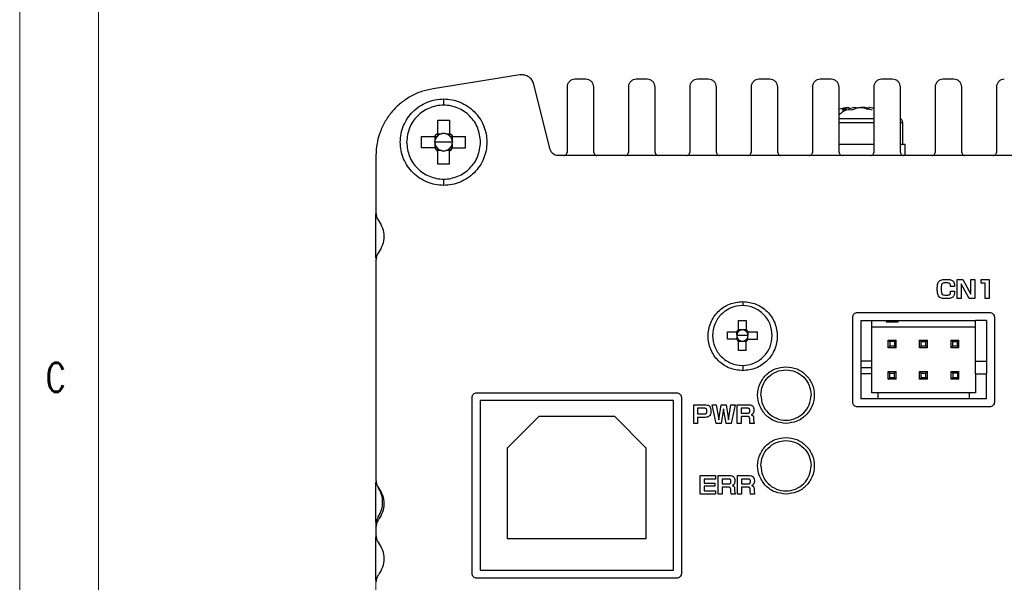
# Model space of a CAD drawing. Header units: millimetres. Extents: x 5 to 292, y 5 to 205.
# Tile 3 of 19: x 5 to 68, y 67 to 103. Entities that reach past the tile are written whole.
import ezdxf

# ---------------------------------------------------------------- set-up
doc = ezdxf.new("R2010")
doc.units = ezdxf.units.MM
doc.styles.add('SLDTEXTSTYLE0', font='TXT', dxfattribs={"width": 0.75, "bigfont": 'bigfont'})
doc.dimstyles.new('SLDDIMSTYLE1', dxfattribs={"dimtxt": 3.5, "dimasz": 2.5, "dimexe": 0, "dimexo": 0.0625, "dimgap": 0.875, "dimtad": 1, "dimdec": 1, "dimrnd": 1e-09, "dimzin": 12, "dimdsep": 46, "dimtxsty": 'SLDTEXTSTYLE0', "dimsah": 1, "dimcen": 0.09, "dimadec": 0, "dimazin": 3, "dimtfac": 1, "dimtdec": 1, "dimtofl": 0, "dimtmove": 0, "dimatfit": 3, "dimfxl": 1, "dimfrac": 2, "dimtolj": 1, "dimtzin": 12, "dimarcsym": 0})

# ---------------------------------------------------------------- blocks, each defined once
blk = doc.blocks.new('_D_1')
at = {"color": 7, "linetype": 'Continuous', "lineweight": 0}
for p, q in [((27.651, 72.708), (27.651, 38.787)), ((108.251, 72.708), (108.251, 38.787)), ((27.651, 39.787), (108.251, 39.787))]:
    blk.add_line(p, q, dxfattribs=at)
at = {"color": 7, "linetype": 'Continuous', "lineweight": 18}
for points in [[(27.651, 39.787), (30.151, 39.287), (30.151, 40.287)], [(108.251, 39.787), (105.751, 40.287), (105.751, 39.287)]]:
    blk.add_solid(points, dxfattribs=at)
at = {"color": 7, "linetype": 'Continuous', "lineweight": 18, "insert": (64.228, 44.299), "char_height": 3.5, "attachment_point": 1, "rotation": 0, "style": 'SLDTEXTSTYLE0'}
blk.add_mtext('80.6', dxfattribs=at)

msp = doc.modelspace()

# ---------------------------------------------------------------- linework, layer by layer
at = {"color": 7, "linetype": 'Continuous', "lineweight": 18}
for p, q in [((5, 205), (5, 5)), ((10, 200), (10, 10))]:
    msp.add_line(p, q, dxfattribs=at)
at = {"color": 7, "linetype": 'Continuous', "lineweight": 25}
for p, q in [((36.797, 99.481), (31.278, 98.607)), ((36.922, 99.491), (36.797, 99.481)), ((41.001, 99.208), (40.301, 99.208)), ((44.901, 99.208), (44.201, 99.208)), ((48.801, 99.208), (48.101, 99.208)), ((52.701, 99.208), (52.001, 99.208)), ((56.601, 99.208), (55.901, 99.208)), ((60.501, 99.208), (59.801, 99.208)), ((64.401, 99.208), (63.701, 99.208)), ((38.732, 94.737), (37.698, 98.884)), ((39.801, 98.708), (39.801, 94.558)), ((41.501, 94.558), (41.501, 98.708)), ((43.701, 98.708), (43.701, 94.558)), ((45.401, 94.558), (45.401, 98.708)), ((47.601, 98.708), (47.601, 94.558)), ((49.301, 94.558), (49.301, 98.708)), ((51.501, 98.708), (51.501, 94.558)), ((53.201, 94.558), (53.201, 98.708)), ((55.401, 98.708), (55.401, 94.558)), ((57.101, 94.558), (57.101, 98.708)), ((59.301, 98.708), (59.301, 94.558)), ((61.001, 94.558), (61.001, 98.708)), ((63.201, 98.708), (63.201, 94.558)), ((64.901, 94.558), (64.901, 98.708)), ((67.101, 98.708), (67.101, 94.558)), ((57.715, 97.412), (57.295, 97.27)), ((57.295, 97.27), (57.596, 97.283)), ((57.596, 97.283), (57.905, 97.27)), ((57.715, 97.412), (57.722, 97.27)), ((58.085, 97.412), (57.747, 97.334)), ((57.905, 97.27), (58.325, 97.412)), ((58.085, 97.412), (58.207, 97.412)), ((58.596, 97.412), (59.207, 97.27)), ((58.721, 97.347), (58.727, 97.412)), ((58.893, 97.378), (58.727, 97.412)), ((58.889, 97.27), (58.894, 97.412)), ((59.008, 97.316), (59.015, 97.412)), ((59.301, 97.346), (59.015, 97.412)), ((31.581, 96.608), (32.321, 96.608)), ((31.581, 95.775), (31.581, 96.608)), ((32.321, 96.608), (32.321, 95.775)), ((61.14, 95.058), (61.14, 96.455)), ((30.551, 95.578), (31.384, 95.578)), ((30.551, 94.838), (30.551, 95.578)), ((31.384, 95.578), (31.536, 95.578)), ((31.395, 95.208), (31.413, 95.351)), ((31.395, 95.208), (31.413, 95.066)), ((31.951, 95.208), (31.395, 95.208)), ((31.413, 95.351), (31.413, 95.578)), ((31.581, 95.623), (31.536, 95.578)), ((31.581, 95.623), (31.581, 95.775)), ((31.581, 95.746), (31.808, 95.746)), ((32.507, 95.208), (31.951, 95.208)), ((32.093, 95.746), (32.321, 95.746)), ((32.321, 95.775), (32.321, 95.623)), ((32.366, 95.578), (32.321, 95.623)), ((32.366, 95.578), (32.518, 95.578)), ((32.488, 95.578), (32.488, 95.351)), ((32.507, 95.208), (32.488, 95.351)), ((32.488, 95.066), (32.507, 95.208)), ((32.51, 95.208), (32.507, 95.208)), ((32.518, 95.578), (33.351, 95.578)), ((33.351, 94.838), (33.351, 95.578)), ((31.384, 94.838), (30.551, 94.838)), ((31.536, 94.838), (31.384, 94.838)), ((31.413, 94.838), (31.413, 95.066)), ((31.536, 94.838), (31.581, 94.793)), ((31.581, 94.641), (31.581, 94.793)), ((31.808, 94.671), (31.581, 94.671)), ((31.581, 93.808), (31.581, 94.641)), ((32.321, 94.671), (32.093, 94.671)), ((32.321, 94.793), (32.366, 94.838)), ((32.321, 94.793), (32.321, 94.641)), ((32.321, 93.808), (32.321, 94.641)), ((32.518, 94.838), (32.366, 94.838)), ((32.488, 95.066), (32.488, 94.838)), ((32.518, 94.838), (33.351, 94.838)), ((61.29, 94.358), (61.29, 95.058)), ((27.642, 94.359), (27.642, 90.707)), ((27.651, 94.36), (27.651, 90.708)), ((96.684, 94.358), (39.218, 94.358)), ((32.321, 93.808), (31.581, 93.808)), ((27.651, 87.836), (27.651, 90.651)), ((27.651, 87.708), (27.651, 73.708)), ((64.607, 86.467), (64.973, 86.467)), ((64.607, 85.272), (64.607, 86.467)), ((64.973, 86.467), (65.481, 85.538)), ((65.481, 86.467), (65.73, 86.467)), ((65.481, 85.538), (65.481, 86.467)), ((65.73, 86.467), (65.73, 85.272)), ((66.138, 86.467), (66.632, 86.467)), ((66.138, 86.244), (66.138, 86.467)), ((66.632, 86.467), (66.632, 85.272)), ((64.432, 86.036), (64.184, 86.036)), ((64.858, 86.201), (64.858, 85.272)), ((65.365, 85.272), (64.858, 86.201)), ((66.381, 86.244), (66.138, 86.244)), ((66.381, 85.272), (66.381, 86.244)), ((64.189, 85.73), (64.441, 85.73)), ((64.858, 85.272), (64.607, 85.272)), ((65.73, 85.272), (65.365, 85.272)), ((66.632, 85.272), (66.381, 85.272)), ((57.969, 78.671), (57.969, 84.071)), ((58.269, 84.371), (66.669, 84.371)), ((66.969, 84.071), (66.969, 78.671)), ((50.711, 83.858), (51.191, 83.858)), ((50.711, 83.276), (50.711, 83.858)), ((50.711, 83.17), (50.711, 83.276)), ((50.899, 83.26), (50.711, 83.26)), ((51.003, 83.26), (50.899, 83.26)), ((51.191, 83.26), (51.003, 83.26)), ((51.191, 83.858), (51.191, 83.276)), ((51.191, 83.276), (51.191, 83.17)), ((58.469, 83.871), (58.469, 81.271)), ((58.469, 83.871), (59.169, 83.871)), ((59.169, 81.271), (59.169, 83.871)), ((59.169, 83.871), (60.079, 83.871)), ((59.169, 83.471), (65.769, 83.471)), ((60.079, 83.871), (60.079, 83.771)), ((60.079, 83.871), (60.469, 83.871)), ((60.079, 83.771), (60.86, 83.771)), ((60.469, 83.871), (60.469, 83.771)), ((60.469, 83.871), (60.86, 83.871)), ((60.86, 83.771), (60.86, 83.871)), ((60.86, 83.871), (65.769, 83.871)), ((66.469, 83.871), (65.769, 83.871)), ((65.769, 81.271), (65.769, 83.871)), ((66.469, 83.871), (66.469, 81.271)), ((50.001, 83.148), (50.583, 83.148)), ((50.001, 82.668), (50.001, 83.148)), ((50.583, 82.668), (50.001, 82.668)), ((50.583, 83.148), (50.689, 83.148)), ((50.689, 82.668), (50.583, 82.668)), ((50.599, 82.96), (50.595, 82.908)), ((50.595, 82.908), (50.599, 82.856)), ((50.951, 82.908), (50.595, 82.908)), ((50.599, 82.96), (50.599, 83.148)), ((50.599, 82.856), (50.599, 82.668)), ((50.711, 83.17), (50.689, 83.148)), ((50.689, 82.668), (50.711, 82.646)), ((50.711, 82.54), (50.711, 82.646)), ((51.306, 82.908), (50.951, 82.908)), ((51.191, 82.646), (51.191, 82.54)), ((51.319, 82.668), (51.213, 82.668)), ((51.302, 83.148), (51.302, 82.96)), ((51.306, 82.908), (51.302, 82.96)), ((51.302, 82.856), (51.306, 82.908)), ((51.302, 82.668), (51.302, 82.856)), ((51.319, 83.148), (51.901, 83.148)), ((51.319, 82.668), (51.901, 82.668)), ((51.901, 82.668), (51.901, 83.148)), ((50.711, 82.556), (50.899, 82.556)), ((50.711, 81.958), (50.711, 82.54)), ((50.899, 82.556), (51.003, 82.556)), ((51.003, 82.556), (51.191, 82.556)), ((51.191, 81.958), (51.191, 82.54)), ((60.219, 82.121), (60.219, 82.621)), ((60.219, 82.621), (60.319, 82.521)), ((60.219, 82.621), (60.719, 82.621)), ((60.319, 82.221), (60.219, 82.121)), ((60.719, 82.121), (60.219, 82.121)), ((60.319, 82.521), (60.319, 82.221)), ((60.619, 82.521), (60.319, 82.521)), ((60.619, 82.221), (60.319, 82.221)), ((60.719, 82.621), (60.619, 82.521)), ((60.619, 82.521), (60.619, 82.221)), ((60.619, 82.221), (60.719, 82.121)), ((60.719, 82.121), (60.719, 82.621)), ((62.319, 82.521), (62.219, 82.621)), ((62.219, 82.621), (62.719, 82.621)), ((62.219, 82.121), (62.219, 82.621)), ((62.219, 82.121), (62.319, 82.221)), ((62.719, 82.121), (62.219, 82.121)), ((62.319, 82.221), (62.319, 82.521)), ((62.319, 82.521), (62.619, 82.521)), ((62.619, 82.221), (62.319, 82.221)), ((62.619, 82.521), (62.719, 82.621)), ((62.619, 82.221), (62.619, 82.521)), ((62.719, 82.121), (62.619, 82.221)), ((62.719, 82.121), (62.719, 82.621)), ((64.219, 82.121), (64.219, 82.621)), ((64.319, 82.521), (64.219, 82.621)), ((64.219, 82.621), (64.719, 82.621)), ((64.219, 82.121), (64.319, 82.221)), ((64.719, 82.121), (64.219, 82.121)), ((64.319, 82.221), (64.319, 82.521)), ((64.319, 82.521), (64.619, 82.521)), ((64.619, 82.221), (64.319, 82.221)), ((64.619, 82.521), (64.719, 82.621)), ((64.619, 82.221), (64.619, 82.521)), ((64.719, 82.121), (64.619, 82.221)), ((64.719, 82.121), (64.719, 82.621)), ((51.191, 81.958), (50.711, 81.958)), ((59.169, 81.271), (58.469, 81.271)), ((58.469, 80.871), (59.169, 80.871)), ((65.769, 81.271), (66.469, 81.271)), ((58.469, 80.471), (58.469, 78.871)), ((59.169, 80.471), (58.469, 80.471)), ((59.169, 79.271), (59.169, 80.471)), ((60.219, 80.121), (60.219, 80.621)), ((60.319, 80.521), (60.219, 80.621)), ((60.219, 80.621), (60.719, 80.621)), ((60.219, 80.121), (60.319, 80.221)), ((60.319, 80.221), (60.319, 80.521)), ((60.319, 80.521), (60.619, 80.521)), ((60.619, 80.221), (60.319, 80.221)), ((60.619, 80.521), (60.719, 80.621)), ((60.619, 80.221), (60.619, 80.521)), ((60.719, 80.121), (60.619, 80.221)), ((60.719, 80.121), (60.719, 80.621)), ((62.319, 80.521), (62.219, 80.621)), ((62.219, 80.621), (62.719, 80.621)), ((62.219, 80.121), (62.219, 80.621)), ((62.219, 80.121), (62.319, 80.221)), ((62.319, 80.221), (62.319, 80.521)), ((62.319, 80.521), (62.619, 80.521)), ((62.619, 80.221), (62.319, 80.221)), ((62.619, 80.521), (62.719, 80.621)), ((62.619, 80.221), (62.619, 80.521)), ((62.719, 80.121), (62.619, 80.221)), ((62.719, 80.121), (62.719, 80.621)), ((64.219, 80.621), (64.319, 80.521)), ((64.219, 80.621), (64.719, 80.621)), ((64.219, 80.121), (64.219, 80.621)), ((64.319, 80.221), (64.219, 80.121)), ((64.619, 80.521), (64.319, 80.521)), ((64.319, 80.521), (64.319, 80.221)), ((64.619, 80.221), (64.319, 80.221)), ((64.719, 80.621), (64.619, 80.521)), ((64.619, 80.521), (64.619, 80.221)), ((64.619, 80.221), (64.719, 80.121)), ((64.719, 80.121), (64.719, 80.621)), ((65.769, 80.471), (65.769, 79.271)), ((65.769, 80.471), (66.469, 80.471)), ((66.469, 78.871), (66.469, 80.471)), ((60.719, 80.121), (60.219, 80.121)), ((62.719, 80.121), (62.219, 80.121)), ((64.719, 80.121), (64.219, 80.121)), ((33.769, 67.771), (33.769, 78.971)), ((34.069, 79.271), (46.769, 79.271)), ((47.069, 78.971), (47.069, 67.771)), ((59.569, 79.271), (59.169, 79.271)), ((59.569, 79.271), (59.569, 78.871)), ((65.369, 79.271), (59.569, 79.271)), ((65.769, 79.271), (65.369, 79.271)), ((65.369, 79.271), (65.369, 78.871)), ((46.569, 78.771), (34.269, 78.771)), ((34.269, 78.771), (34.269, 67.971)), ((46.569, 67.971), (46.569, 78.771)), ((47.851, 78.504), (48.575, 78.503)), ((47.851, 77.309), (47.851, 78.504)), ((48.101, 78.28), (48.101, 77.927)), ((48.53, 78.28), (48.101, 78.28)), ((49.032, 78.504), (49.291, 78.504)), ((49.271, 77.309), (49.032, 78.504)), ((49.291, 78.504), (49.441, 77.547)), ((49.441, 77.547), (49.59, 78.504)), ((49.59, 78.504), (49.923, 78.504)), ((49.923, 78.504), (50.072, 77.547)), ((50.072, 77.547), (50.222, 78.504)), ((50.222, 78.504), (50.48, 78.504)), ((50.48, 78.504), (50.242, 77.309)), ((50.609, 78.504), (51.328, 78.503)), ((50.609, 77.309), (50.609, 78.504)), ((50.86, 78.28), (50.86, 77.969)), ((51.282, 78.28), (50.86, 78.28)), ((66.669, 78.371), (58.269, 78.371)), ((59.569, 78.871), (58.469, 78.871)), ((65.369, 78.871), (59.569, 78.871)), ((66.469, 78.871), (65.369, 78.871)), ((36.019, 75.771), (38.019, 77.771)), ((38.019, 77.771), (42.819, 77.771)), ((42.819, 77.771), (44.819, 75.771)), ((48.101, 77.927), (48.53, 77.926)), ((48.101, 77.703), (48.101, 77.309)), ((48.564, 77.703), (48.101, 77.703)), ((49.756, 78.239), (49.605, 77.309)), ((49.908, 77.309), (49.756, 78.239)), ((50.86, 77.969), (51.279, 77.969)), ((50.86, 77.759), (50.86, 77.309)), ((51.249, 77.759), (50.86, 77.759)), ((51.662, 77.647), (51.661, 77.537)), ((48.101, 77.309), (47.851, 77.309)), ((49.605, 77.309), (49.271, 77.309)), ((50.242, 77.309), (49.908, 77.309)), ((50.86, 77.309), (50.609, 77.309)), ((51.412, 77.493), (51.412, 77.609)), ((51.43, 77.309), (51.412, 77.493)), ((51.69, 77.309), (51.43, 77.309)), ((51.661, 77.537), (51.69, 77.309)), ((36.019, 69.971), (36.019, 75.771)), ((44.819, 75.771), (44.819, 69.971)), ((48.265, 74.004), (49.234, 74.004)), ((48.265, 72.809), (48.265, 74.004)), ((49.234, 74.004), (49.234, 73.78)), ((49.405, 74.004), (50.123, 74.003)), ((49.405, 72.809), (49.405, 74.004)), ((50.643, 74.004), (51.362, 74.003)), ((50.643, 72.809), (50.643, 74.004)), ((27.651, 71.034), (27.651, 73.58)), ((48.515, 73.78), (48.515, 73.525)), ((49.234, 73.78), (48.515, 73.78)), ((48.515, 73.525), (49.203, 73.525)), ((48.515, 73.316), (48.515, 73.032)), ((49.203, 73.316), (48.515, 73.316)), ((49.203, 73.525), (49.203, 73.316)), ((49.656, 73.78), (49.656, 73.469)), ((50.078, 73.78), (49.656, 73.78)), ((49.656, 73.469), (50.075, 73.469)), ((49.656, 73.259), (49.656, 72.809)), ((50.045, 73.259), (49.656, 73.259)), ((50.894, 73.78), (50.894, 73.469)), ((51.317, 73.78), (50.894, 73.78)), ((50.894, 73.469), (51.313, 73.469)), ((50.894, 73.259), (50.894, 72.809)), ((51.283, 73.259), (50.894, 73.259)), ((49.249, 72.809), (48.265, 72.809)), ((48.515, 73.032), (49.249, 73.032)), ((49.249, 73.032), (49.249, 72.809)), ((49.656, 72.809), (49.405, 72.809)), ((50.208, 72.993), (50.208, 73.109)), ((50.226, 72.809), (50.208, 72.993)), ((50.486, 72.809), (50.226, 72.809)), ((50.457, 73.147), (50.457, 73.037)), ((50.457, 73.037), (50.486, 72.809)), ((50.894, 72.809), (50.643, 72.809)), ((51.446, 72.993), (51.446, 73.109)), ((51.464, 72.809), (51.446, 72.993)), ((51.724, 72.809), (51.464, 72.809)), ((51.696, 73.147), (51.695, 73.037)), ((51.695, 73.037), (51.724, 72.809)), ((27.651, 70.708), (27.651, 70.208)), ((27.651, 67.336), (27.651, 70.08)), ((44.819, 69.971), (36.019, 69.971)), ((34.269, 67.971), (46.569, 67.971)), ((46.769, 67.471), (34.069, 67.471))]:
    msp.add_line(p, q, dxfattribs=at)
at = {"color": 8, "linetype": 'Continuous', "lineweight": 25}
for p, q in [((31.951, 97.958), (31.951, 97.558)), ((31.951, 92.858), (31.951, 92.458)), ((50.969, 85.071), (50.969, 84.805)), ((50.969, 81.012), (50.969, 80.671))]:
    msp.add_line(p, q, dxfattribs=at)
at = {"color": 7, "linetype": 'Continuous', "lineweight": 25, "flags": 128}
msp.add_lwpolyline([(59.31, 97.363), (59.278, 97.369), (59.013, 97.413)], dxfattribs=at)
at = {"color": 7, "linetype": 'Continuous', "lineweight": 25}
msp.add_arc((58.34, 92.458), 5, 97.88977, 104.38364, dxfattribs=at)
for points, knots in [([(37.698, 98.884), (37.669, 98.968), (37.609, 99.136), (37.423, 99.332), (37.188, 99.465), (37.011, 99.482), (36.922, 99.491)], [0, 0, 0, 0, 0.25, 0.500001, 0.75, 1, 1, 1, 1]), ([(40.301, 99.208), (40.235, 99.201), (40.104, 99.186), (39.939, 99.07), (39.823, 98.905), (39.808, 98.774), (39.801, 98.708)], [0, 0, 0, 0, 0.249998, 0.5, 0.750002, 1, 1, 1, 1]), ([(41.501, 98.708), (41.493, 98.774), (41.478, 98.905), (41.363, 99.07), (41.197, 99.186), (41.066, 99.201), (41.001, 99.208)], [0, 0, 0, 0, 0.249998, 0.5, 0.749999, 1, 1, 1, 1]), ([(44.201, 99.208), (44.135, 99.201), (44.004, 99.186), (43.839, 99.07), (43.723, 98.905), (43.708, 98.774), (43.701, 98.708)], [0, 0, 0, 0, 0.25, 0.500002, 0.750002, 1, 1, 1, 1]), ([(45.401, 98.708), (45.393, 98.774), (45.378, 98.905), (45.263, 99.07), (45.097, 99.186), (44.966, 99.201), (44.901, 99.208)], [0, 0, 0, 0, 0.249998, 0.5, 0.750002, 1, 1, 1, 1]), ([(48.101, 99.208), (48.035, 99.201), (47.904, 99.186), (47.739, 99.07), (47.623, 98.905), (47.608, 98.774), (47.601, 98.708)], [0, 0, 0, 0, 0.249998, 0.5, 0.750002, 1, 1, 1, 1]), ([(49.301, 98.708), (49.293, 98.774), (49.278, 98.905), (49.163, 99.07), (48.997, 99.186), (48.866, 99.201), (48.801, 99.208)], [0, 0, 0, 0, 0.249998, 0.499998, 0.75, 1, 1, 1, 1]), ([(52.001, 99.208), (51.935, 99.201), (51.804, 99.186), (51.639, 99.07), (51.523, 98.905), (51.508, 98.774), (51.501, 98.708)], [0, 0, 0, 0, 0.25, 0.500002, 0.750002, 1, 1, 1, 1]), ([(53.201, 98.708), (53.193, 98.774), (53.178, 98.905), (53.063, 99.07), (52.897, 99.186), (52.766, 99.201), (52.701, 99.208)], [0, 0, 0, 0, 0.249998, 0.499999, 0.75, 1, 1, 1, 1]), ([(55.901, 99.208), (55.835, 99.201), (55.704, 99.186), (55.539, 99.07), (55.423, 98.905), (55.408, 98.774), (55.401, 98.708)], [0, 0, 0, 0, 0.25, 0.500001, 0.750002, 1, 1, 1, 1]), ([(57.101, 98.708), (57.093, 98.774), (57.078, 98.905), (56.963, 99.07), (56.797, 99.186), (56.666, 99.201), (56.601, 99.208)], [0, 0, 0, 0, 0.249998, 0.499999, 0.75, 1, 1, 1, 1]), ([(59.801, 99.208), (59.735, 99.201), (59.604, 99.186), (59.439, 99.07), (59.323, 98.905), (59.308, 98.774), (59.301, 98.708)], [0, 0, 0, 0, 0.249999, 0.500001, 0.750002, 1, 1, 1, 1]), ([(61.001, 98.708), (60.993, 98.774), (60.978, 98.905), (60.863, 99.07), (60.697, 99.186), (60.566, 99.201), (60.501, 99.208)], [0, 0, 0, 0, 0.249998, 0.499999, 0.75, 1, 1, 1, 1]), ([(63.701, 99.208), (63.635, 99.201), (63.504, 99.186), (63.339, 99.07), (63.223, 98.905), (63.208, 98.774), (63.201, 98.708)], [0, 0, 0, 0, 0.25, 0.500001, 0.750002, 1, 1, 1, 1]), ([(64.901, 98.708), (64.893, 98.774), (64.878, 98.905), (64.763, 99.07), (64.597, 99.186), (64.466, 99.201), (64.401, 99.208)], [0, 0, 0, 0, 0.2499983, 0.4999989, 0.7499998, 1, 1, 1, 1]), ([(67.601, 99.208), (67.535, 99.201), (67.404, 99.186), (67.239, 99.07), (67.123, 98.905), (67.108, 98.774), (67.101, 98.708)], [0, 0, 0, 0, 0.25, 0.500001, 0.750002, 1, 1, 1, 1]), ([(31.278, 98.607), (31.03, 98.554), (30.534, 98.45), (29.839, 98.129), (29.209, 97.701), (28.664, 97.167), (28.221, 96.545), (27.897, 95.856), (27.69, 95.12), (27.664, 94.613), (27.651, 94.36)], [0, 0, 0, 0, 0.125, 0.25, 0.375, 0.5, 0.625, 0.75, 0.875, 1, 1, 1, 1]), ([(31.951, 92.458), (31.771, 92.468), (31.411, 92.489), (30.892, 92.652), (30.413, 92.907), (29.994, 93.251), (29.65, 93.67), (29.394, 94.149), (29.236, 94.668), (29.183, 95.208), (29.236, 95.748), (29.394, 96.267), (29.65, 96.746), (29.994, 97.165), (30.413, 97.51), (30.892, 97.764), (31.411, 97.927), (31.771, 97.948), (31.951, 97.958)], [0, 0, 0, 0, 0.0625, 0.125, 0.1875, 0.25, 0.3125, 0.375, 0.4375, 0.5, 0.5625, 0.625, 0.6875, 0.75, 0.8125, 0.875, 0.9375, 1, 1, 1, 1]), ([(31.951, 97.958), (32.131, 97.948), (32.491, 97.927), (33.01, 97.764), (33.488, 97.51), (33.908, 97.165), (34.252, 96.746), (34.508, 96.267), (34.665, 95.748), (34.719, 95.208), (34.665, 94.668), (34.508, 94.149), (34.252, 93.67), (33.908, 93.251), (33.488, 92.907), (33.01, 92.652), (32.491, 92.489), (32.131, 92.468), (31.951, 92.458)], [0, 0, 0, 0, 0.0625, 0.125, 0.1875, 0.25, 0.3125, 0.375, 0.4375, 0.5, 0.5625, 0.625, 0.6875, 0.75, 0.8125, 0.875, 0.9375, 1, 1, 1, 1]), ([(34.301, 95.208), (34.265, 95.516), (34.195, 96.131), (33.651, 96.913), (32.875, 97.436), (31.951, 97.619), (31.027, 97.436), (30.25, 96.913), (29.707, 96.131), (29.636, 95.516), (29.601, 95.208)], [0, 0, 0, 0, 0.125, 0.25, 0.375, 0.5, 0.625, 0.75, 0.875, 1, 1, 1, 1]), ([(57.665, 97.412), (57.667, 97.412), (57.669, 97.412), (57.7, 97.412), (57.715, 97.412)], [0, 0, 0, 0, 0.5, 1, 1, 1, 1]), ([(58.325, 97.412), (58.371, 97.412), (58.464, 97.412), (58.552, 97.412), (58.596, 97.412)], [0, 0, 0, 0, 0.500002, 1, 1, 1, 1]), ([(58.727, 97.412), (58.687, 97.412), (58.608, 97.412), (58.518, 97.412), (58.473, 97.412)], [0, 0, 0, 0, 0.5, 1, 1, 1, 1]), ([(59.015, 97.412), (59.014, 97.412), (59.011, 97.412), (58.98, 97.412), (58.965, 97.412)], [0, 0, 0, 0, 0.5, 1, 1, 1, 1]), ([(61.14, 96.455), (61.139, 96.477), (61.135, 96.522), (61.109, 96.586), (61.069, 96.643), (61.033, 96.67), (61.015, 96.683)], [0, 0, 0, 0, 0.246003, 0.500003, 0.754003, 1, 1, 1, 1]), ([(61.14, 96.455), (61.139, 96.477), (61.135, 96.522), (61.109, 96.586), (61.069, 96.643), (61.033, 96.67), (61.015, 96.683)], [0, 0, 0, 0, 0.246005, 0.500005, 0.754002, 1, 1, 1, 1]), ([(29.601, 95.208), (29.636, 94.901), (29.707, 94.285), (30.25, 93.503), (31.027, 92.981), (31.951, 92.797), (32.875, 92.981), (33.651, 93.503), (34.195, 94.285), (34.265, 94.901), (34.301, 95.208)], [0, 0, 0, 0, 0.125, 0.25, 0.375, 0.5, 0.625, 0.75, 0.875, 1, 1, 1, 1]), ([(31.384, 95.578), (31.412, 95.616), (31.467, 95.692), (31.543, 95.747), (31.581, 95.775)], [0, 0, 0, 0, 0.500005, 1, 1, 1, 1]), ([(31.413, 95.351), (31.407, 95.328), (31.395, 95.284), (31.39, 95.208), (31.395, 95.133), (31.407, 95.089), (31.413, 95.066)], [0, 0, 0, 0, 0.261097, 0.500003, 0.738903, 1, 1, 1, 1]), ([(31.536, 95.578), (31.509, 95.544), (31.454, 95.475), (31.427, 95.392), (31.413, 95.351)], [0, 0, 0, 0, 0.499995, 1, 1, 1, 1]), ([(31.808, 95.746), (31.767, 95.732), (31.684, 95.705), (31.615, 95.65), (31.581, 95.623)], [0, 0, 0, 0, 0.499993, 1, 1, 1, 1]), ([(32.093, 95.746), (32.07, 95.752), (32.026, 95.763), (31.951, 95.769), (31.875, 95.763), (31.831, 95.752), (31.808, 95.746)], [0, 0, 0, 0, 0.261098, 0.499994, 0.738902, 1, 1, 1, 1]), ([(32.093, 95.746), (32.046, 95.755), (31.951, 95.773), (31.856, 95.755), (31.808, 95.746)], [0, 0, 0, 0, 0.499994, 1, 1, 1, 1]), ([(32.321, 95.623), (32.286, 95.65), (32.218, 95.705), (32.135, 95.732), (32.093, 95.746)], [0, 0, 0, 0, 0.499994, 1, 1, 1, 1]), ([(32.321, 95.775), (32.359, 95.747), (32.435, 95.692), (32.49, 95.616), (32.518, 95.578)], [0, 0, 0, 0, 0.500005, 1, 1, 1, 1]), ([(32.488, 95.351), (32.476, 95.393), (32.459, 95.449), (32.424, 95.496), (32.415, 95.507)], [0, 0, 0, 0, 0.748484, 1, 1, 1, 1]), ([(32.488, 95.351), (32.495, 95.328), (32.507, 95.284), (32.509, 95.233), (32.51, 95.208)], [0, 0, 0, 0, 0.520303, 1, 1, 1, 1]), ([(32.488, 95.066), (32.495, 95.089), (32.507, 95.133), (32.509, 95.184), (32.51, 95.208)], [0, 0, 0, 0, 0.522197, 1, 1, 1, 1]), ([(31.384, 94.838), (31.412, 94.8), (31.467, 94.724), (31.543, 94.669), (31.581, 94.641)], [0, 0, 0, 0, 0.500009, 1, 1, 1, 1]), ([(31.413, 95.066), (31.427, 95.024), (31.454, 94.941), (31.509, 94.872), (31.536, 94.838)], [0, 0, 0, 0, 0.500005, 1, 1, 1, 1]), ([(31.581, 94.793), (31.615, 94.766), (31.684, 94.712), (31.767, 94.684), (31.808, 94.671)], [0, 0, 0, 0, 0.50001, 1, 1, 1, 1]), ([(31.808, 94.671), (31.831, 94.665), (31.875, 94.653), (31.951, 94.647), (32.026, 94.653), (32.07, 94.665), (32.093, 94.671)], [0, 0, 0, 0, 0.261098, 0.500006, 0.738902, 1, 1, 1, 1]), ([(31.808, 94.671), (31.856, 94.661), (31.951, 94.643), (32.046, 94.661), (32.093, 94.671)], [0, 0, 0, 0, 0.500006, 1, 1, 1, 1]), ([(32.093, 94.671), (32.135, 94.684), (32.218, 94.712), (32.286, 94.766), (32.321, 94.793)], [0, 0, 0, 0, 0.500002, 1, 1, 1, 1]), ([(32.366, 94.838), (32.393, 94.872), (32.447, 94.941), (32.475, 95.024), (32.488, 95.066)], [0, 0, 0, 0, 0.500002, 1, 1, 1, 1]), ([(39.218, 94.358), (39.162, 94.363), (39.052, 94.374), (38.905, 94.458), (38.788, 94.58), (38.751, 94.685), (38.732, 94.737)], [0, 0, 0, 0, 0.25, 0.5, 0.75, 1, 1, 1, 1]), ([(39.601, 94.358), (39.627, 94.361), (39.679, 94.367), (39.746, 94.413), (39.792, 94.48), (39.798, 94.532), (39.801, 94.558)], [0, 0, 0, 0, 0.249998, 0.500001, 0.750001, 1, 1, 1, 1]), ([(41.501, 94.558), (41.504, 94.532), (41.51, 94.48), (41.556, 94.413), (41.622, 94.367), (41.675, 94.361), (41.701, 94.358)], [0, 0, 0, 0, 0.249998, 0.5, 0.749997, 1, 1, 1, 1]), ([(43.501, 94.358), (43.527, 94.361), (43.579, 94.367), (43.646, 94.413), (43.692, 94.48), (43.698, 94.532), (43.701, 94.558)], [0, 0, 0, 0, 0.250003, 0.5, 0.750002, 1, 1, 1, 1]), ([(45.401, 94.558), (45.404, 94.532), (45.41, 94.48), (45.456, 94.413), (45.522, 94.367), (45.575, 94.361), (45.601, 94.358)], [0, 0, 0, 0, 0.249998, 0.5, 0.750002, 1, 1, 1, 1]), ([(47.401, 94.358), (47.427, 94.361), (47.479, 94.367), (47.546, 94.413), (47.592, 94.48), (47.598, 94.532), (47.601, 94.558)], [0, 0, 0, 0, 0.249998, 0.5, 0.750002, 1, 1, 1, 1]), ([(49.301, 94.558), (49.304, 94.532), (49.31, 94.48), (49.356, 94.413), (49.422, 94.367), (49.475, 94.361), (49.501, 94.358)], [0, 0, 0, 0, 0.249998, 0.5, 0.749997, 1, 1, 1, 1]), ([(51.301, 94.358), (51.327, 94.361), (51.379, 94.367), (51.446, 94.413), (51.492, 94.48), (51.498, 94.532), (51.501, 94.558)], [0, 0, 0, 0, 0.250003, 0.5, 0.750002, 1, 1, 1, 1]), ([(53.201, 94.558), (53.204, 94.532), (53.21, 94.48), (53.256, 94.413), (53.322, 94.367), (53.375, 94.361), (53.401, 94.358)], [0, 0, 0, 0, 0.249998, 0.499998, 0.75, 1, 1, 1, 1]), ([(55.201, 94.358), (55.227, 94.361), (55.279, 94.367), (55.346, 94.413), (55.392, 94.48), (55.398, 94.532), (55.401, 94.558)], [0, 0, 0, 0, 0.249998, 0.500001, 0.750001, 1, 1, 1, 1]), ([(59.301, 95.058), (59.152, 95.058), (58.828, 95.058), (58.301, 95.058), (57.756, 95.058), (57.347, 95.058), (57.145, 95.058), (57.101, 95.058)], [0, 0, 0, 0, 0.207143, 0.449099, 0.691055, 0.933011, 1, 1, 1, 1]), ([(59.301, 95.058), (59.165, 95.058), (58.85, 95.058), (58.326, 95.058), (57.765, 95.058), (57.349, 95.058), (57.142, 95.058), (57.101, 95.058)], [0, 0, 0, 0, 0.189652, 0.438918, 0.688184, 0.93745, 1, 1, 1, 1]), ([(57.101, 94.558), (57.104, 94.532), (57.11, 94.48), (57.156, 94.413), (57.222, 94.367), (57.275, 94.361), (57.301, 94.358)], [0, 0, 0, 0, 0.249998, 0.5, 0.75, 1, 1, 1, 1]), ([(59.101, 94.358), (59.127, 94.361), (59.179, 94.367), (59.246, 94.413), (59.292, 94.48), (59.298, 94.532), (59.301, 94.558)], [0, 0, 0, 0, 0.250001, 0.5, 0.750002, 1, 1, 1, 1]), ([(61.137, 95.058), (61.138, 95.058), (61.155, 95.058), (61.115, 95.058), (61.028, 95.058), (61.001, 95.058)], [0, 0, 0, 0, 0.044648, 0.695176, 1, 1, 1, 1]), ([(61.281, 95.058), (61.284, 95.058), (61.3, 95.058), (61.214, 95.058), (61.113, 95.058), (61.009, 95.058), (61.001, 95.058)], [0, 0, 0, 0, 0.098296, 0.52989, 0.961484, 1, 1, 1, 1]), ([(61.001, 94.558), (61.004, 94.532), (61.01, 94.48), (61.056, 94.413), (61.122, 94.367), (61.175, 94.361), (61.201, 94.358)], [0, 0, 0, 0, 0.249998, 0.5, 0.750001, 1, 1, 1, 1]), ([(63.001, 94.358), (63.027, 94.361), (63.079, 94.367), (63.146, 94.413), (63.192, 94.48), (63.198, 94.532), (63.201, 94.558)], [0, 0, 0, 0, 0.249999, 0.5, 0.750002, 1, 1, 1, 1]), ([(64.901, 94.558), (64.904, 94.532), (64.91, 94.48), (64.956, 94.413), (65.022, 94.367), (65.075, 94.361), (65.101, 94.358)], [0, 0, 0, 0, 0.249998, 0.5, 0.750001, 1, 1, 1, 1]), ([(66.901, 94.358), (66.927, 94.361), (66.979, 94.367), (67.046, 94.413), (67.092, 94.48), (67.098, 94.532), (67.101, 94.558)], [0, 0, 0, 0, 0.25, 0.5, 0.750002, 1, 1, 1, 1]), ([(27.651, 90.708), (27.658, 90.622), (27.672, 90.449), (27.765, 90.302), (27.811, 90.228)], [0, 0, 0, 0, 0.5, 1, 1, 1, 1]), ([(27.811, 90.228), (27.907, 90.072), (28.098, 89.76), (28.177, 89.208), (28.098, 88.657), (27.907, 88.344), (27.811, 88.188)], [0, 0, 0, 0, 0.25, 0.5, 0.75, 1, 1, 1, 1]), ([(27.811, 88.188), (27.765, 88.115), (27.672, 87.968), (27.658, 87.795), (27.651, 87.708)], [0, 0, 0, 0, 0.5, 1, 1, 1, 1]), ([(63.341, 85.85), (63.34, 85.932), (63.339, 86.056), (63.372, 86.218), (63.411, 86.315), (63.464, 86.379), (63.532, 86.426), (63.67, 86.475), (63.794, 86.479), (63.877, 86.481)], [0, 0, 0, 0, 0.250224, 0.37536, 0.500233, 0.562672, 0.625194, 0.750075, 1, 1, 1, 1]), ([(63.877, 86.481), (63.947, 86.481), (64.086, 86.481), (64.242, 86.44), (64.328, 86.379), (64.373, 86.325), (64.423, 86.211), (64.429, 86.106), (64.432, 86.036)], [0, 0, 0, 0, 0.250513, 0.499905, 0.562487, 0.625086, 0.75001, 1, 1, 1, 1]), ([(63.923, 85.258), (63.84, 85.258), (63.715, 85.258), (63.554, 85.302), (63.444, 85.368), (63.383, 85.48), (63.344, 85.642), (63.342, 85.766), (63.341, 85.85)], [0, 0, 0, 0, 0.25023, 0.375346, 0.499903, 0.624472, 0.749634, 1, 1, 1, 1]), ([(63.591, 85.88), (63.591, 85.83), (63.59, 85.73), (63.604, 85.616), (63.637, 85.548), (63.674, 85.513), (63.759, 85.482), (63.834, 85.482), (63.885, 85.482)], [0, 0, 0, 0, 0.250546, 0.500267, 0.562825, 0.625335, 0.750046, 1, 1, 1, 1]), ([(63.9, 86.257), (63.85, 86.258), (63.775, 86.26), (63.69, 86.235), (63.648, 86.207), (63.606, 86.144), (63.592, 86.029), (63.592, 85.93), (63.591, 85.88)], [0, 0, 0, 0, 0.250173, 0.375075, 0.437667, 0.500143, 0.749446, 1, 1, 1, 1]), ([(64.184, 86.036), (64.183, 86.072), (64.181, 86.126), (64.156, 86.184), (64.132, 86.211), (64.087, 86.241), (64.006, 86.258), (63.936, 86.257), (63.9, 86.257)], [0, 0, 0, 0, 0.249985, 0.374963, 0.437564, 0.500157, 0.749509, 1, 1, 1, 1]), ([(63.885, 85.482), (63.925, 85.481), (63.985, 85.48), (64.064, 85.491), (64.112, 85.505), (64.145, 85.528), (64.168, 85.562), (64.188, 85.63), (64.189, 85.69), (64.189, 85.73)], [0, 0, 0, 0, 0.25029, 0.375448, 0.500273, 0.562717, 0.625205, 0.750029, 1, 1, 1, 1]), ([(64.441, 85.73), (64.44, 85.66), (64.437, 85.556), (64.389, 85.426), (64.324, 85.343), (64.23, 85.296), (64.096, 85.262), (63.992, 85.26), (63.923, 85.258)], [0, 0, 0, 0, 0.2499512, 0.3749911, 0.4996702, 0.6244621, 0.749652, 1, 1, 1, 1]), ([(50.969, 80.671), (50.681, 80.705), (50.105, 80.771), (49.373, 81.279), (48.884, 82.007), (48.712, 82.871), (48.884, 83.736), (49.373, 84.464), (50.105, 84.972), (50.681, 85.038), (50.969, 85.071)], [0, 0, 0, 0, 0.1249999, 0.25, 0.375, 0.5, 0.625, 0.7500001, 0.8750001, 1, 1, 1, 1]), ([(52.851, 82.908), (52.822, 83.157), (52.765, 83.654), (52.326, 84.287), (51.698, 84.709), (50.951, 84.858), (50.204, 84.709), (49.576, 84.287), (49.136, 83.654), (49.079, 83.157), (49.051, 82.908)], [0, 0, 0, 0, 0.1250001, 0.2500001, 0.3749999, 0.4999998, 0.6250001, 0.7499999, 0.8749999, 1, 1, 1, 1]), ([(50.969, 85.071), (51.257, 85.038), (51.833, 84.972), (52.565, 84.464), (53.055, 83.736), (53.226, 82.871), (53.055, 82.007), (52.565, 81.279), (51.833, 80.771), (51.257, 80.705), (50.969, 80.671)], [0, 0, 0, 0, 0.125, 0.25, 0.375, 0.5, 0.625, 0.75, 0.875, 1, 1, 1, 1]), ([(57.969, 84.071), (57.974, 84.111), (57.983, 84.189), (58.052, 84.289), (58.151, 84.358), (58.23, 84.367), (58.269, 84.371)], [0, 0, 0, 0, 0.25, 0.500001, 0.75, 1, 1, 1, 1]), ([(66.669, 84.371), (66.708, 84.367), (66.787, 84.358), (66.886, 84.289), (66.956, 84.189), (66.965, 84.111), (66.969, 84.071)], [0, 0, 0, 0, 0.25, 0.5, 0.75, 1, 1, 1, 1]), ([(50.583, 83.148), (50.601, 83.173), (50.637, 83.222), (50.686, 83.258), (50.711, 83.276)], [0, 0, 0, 0, 0.500004, 1, 1, 1, 1]), ([(50.899, 83.26), (50.864, 83.252), (50.795, 83.236), (50.739, 83.192), (50.711, 83.17)], [0, 0, 0, 0, 0.499995, 1, 1, 1, 1]), ([(51.191, 83.17), (51.163, 83.192), (51.107, 83.236), (51.037, 83.252), (51.003, 83.26)], [0, 0, 0, 0, 0.500005, 1, 1, 1, 1]), ([(51.191, 83.276), (51.215, 83.258), (51.265, 83.222), (51.301, 83.173), (51.319, 83.148)], [0, 0, 0, 0, 0.499996, 1, 1, 1, 1]), ([(49.051, 82.908), (49.079, 82.659), (49.136, 82.162), (49.576, 81.53), (50.204, 81.107), (50.951, 80.959), (51.698, 81.107), (52.326, 81.53), (52.765, 82.162), (52.822, 82.659), (52.851, 82.908)], [0, 0, 0, 0, 0.125, 0.25, 0.3749998, 0.5000002, 0.6250002, 0.75, 0.875, 1, 1, 1, 1]), ([(50.583, 82.668), (50.601, 82.643), (50.637, 82.594), (50.686, 82.558), (50.711, 82.54)], [0, 0, 0, 0, 0.500002, 1, 1, 1, 1]), ([(50.689, 83.148), (50.667, 83.12), (50.623, 83.064), (50.607, 82.995), (50.599, 82.96)], [0, 0, 0, 0, 0.500002, 1, 1, 1, 1]), ([(50.599, 82.856), (50.607, 82.822), (50.623, 82.752), (50.667, 82.696), (50.689, 82.668)], [0, 0, 0, 0, 0.500001, 1, 1, 1, 1]), ([(50.711, 82.646), (50.739, 82.624), (50.795, 82.58), (50.864, 82.564), (50.899, 82.556)], [0, 0, 0, 0, 0.500005, 1, 1, 1, 1]), ([(51.003, 82.556), (51.037, 82.564), (51.107, 82.58), (51.163, 82.624), (51.191, 82.646)], [0, 0, 0, 0, 0.499995, 1, 1, 1, 1]), ([(51.191, 82.54), (51.215, 82.558), (51.265, 82.594), (51.301, 82.643), (51.319, 82.668)], [0, 0, 0, 0, 0.499998, 1, 1, 1, 1]), ([(51.302, 82.96), (51.295, 82.995), (51.279, 83.064), (51.235, 83.12), (51.213, 83.148)], [0, 0, 0, 0, 0.499998, 1, 1, 1, 1]), ([(51.213, 82.668), (51.235, 82.696), (51.279, 82.752), (51.295, 82.822), (51.302, 82.856)], [0, 0, 0, 0, 0.499999, 1, 1, 1, 1]), ([(53.719, 77.321), (53.483, 77.349), (53.012, 77.403), (52.413, 77.819), (52.013, 78.414), (51.872, 79.121), (52.013, 79.829), (52.413, 80.424), (53.012, 80.84), (53.483, 80.894), (53.719, 80.921)], [0, 0, 0, 0, 0.125, 0.25, 0.375, 0.5, 0.625, 0.75, 0.875, 1, 1, 1, 1]), ([(53.719, 80.921), (53.955, 80.894), (54.426, 80.84), (55.025, 80.424), (55.425, 79.829), (55.566, 79.121), (55.425, 78.414), (55.025, 77.819), (54.426, 77.403), (53.955, 77.349), (53.719, 77.321)], [0, 0, 0, 0, 0.1249999, 0.25, 0.3749999, 0.5, 0.6250001, 0.75, 0.8750001, 1, 1, 1, 1]), ([(58.469, 81.271), (58.469, 81.265), (58.469, 81.253), (58.469, 81.161), (58.469, 81.029), (58.469, 80.924), (58.469, 80.871)], [0, 0, 0, 0, 0.249998, 0.5, 0.750001, 1, 1, 1, 1]), ([(58.469, 80.871), (58.469, 80.819), (58.469, 80.714), (58.469, 80.582), (58.469, 80.49), (58.469, 80.478), (58.469, 80.471)], [0, 0, 0, 0, 0.25, 0.5, 0.750002, 1, 1, 1, 1]), ([(59.169, 80.871), (59.169, 80.924), (59.169, 81.029), (59.169, 81.161), (59.169, 81.253), (59.169, 81.265), (59.169, 81.271)], [0, 0, 0, 0, 0.249999, 0.5, 0.750002, 1, 1, 1, 1]), ([(59.169, 80.471), (59.169, 80.478), (59.169, 80.49), (59.169, 80.582), (59.169, 80.714), (59.169, 80.819), (59.169, 80.871)], [0, 0, 0, 0, 0.249998, 0.5, 0.75, 1, 1, 1, 1]), ([(65.769, 80.471), (65.769, 80.478), (65.769, 80.49), (65.769, 80.582), (65.769, 80.714), (65.769, 80.871), (65.769, 81.029), (65.769, 81.161), (65.769, 81.253), (65.769, 81.265), (65.769, 81.271)], [0, 0, 0, 0, 0.124999, 0.25, 0.375, 0.5, 0.625, 0.75, 0.875001, 1, 1, 1, 1]), ([(66.469, 81.271), (66.469, 81.265), (66.469, 81.253), (66.469, 81.161), (66.469, 81.029), (66.469, 80.871), (66.469, 80.714), (66.469, 80.582), (66.469, 80.49), (66.469, 80.478), (66.469, 80.471)], [0, 0, 0, 0, 0.124999, 0.25, 0.375, 0.5, 0.625, 0.75, 0.875001, 1, 1, 1, 1]), ([(52.119, 79.121), (52.143, 79.331), (52.191, 79.75), (52.561, 80.282), (53.09, 80.638), (53.719, 80.763), (54.348, 80.638), (54.877, 80.282), (55.247, 79.75), (55.295, 79.331), (55.319, 79.121)], [0, 0, 0, 0, 0.125, 0.25, 0.375, 0.5, 0.625, 0.75, 0.875, 1, 1, 1, 1]), ([(33.769, 78.971), (33.774, 79.011), (33.783, 79.089), (33.852, 79.189), (33.951, 79.258), (34.03, 79.267), (34.069, 79.271)], [0, 0, 0, 0, 0.2500013, 0.5000032, 0.7500045, 1, 1, 1, 1]), ([(46.769, 79.271), (46.808, 79.267), (46.887, 79.258), (46.986, 79.189), (47.056, 79.089), (47.065, 79.011), (47.069, 78.971)], [0, 0, 0, 0, 0.2499984, 0.4999987, 0.7499996, 1, 1, 1, 1]), ([(52.119, 79.121), (52.143, 78.912), (52.191, 78.493), (52.561, 77.961), (53.09, 77.605), (53.719, 77.48), (54.348, 77.605), (54.877, 77.961), (55.247, 78.493), (55.295, 78.912), (55.319, 79.121)], [0, 0, 0, 0, 0.125, 0.25, 0.375, 0.5, 0.625, 0.75, 0.875, 1, 1, 1, 1]), ([(48.695, 78.104), (48.694, 78.128), (48.693, 78.164), (48.682, 78.21), (48.669, 78.238), (48.651, 78.255), (48.631, 78.267), (48.591, 78.28), (48.554, 78.28), (48.53, 78.28)], [0, 0, 0, 0, 0.250108, 0.375189, 0.499954, 0.562473, 0.625109, 0.750263, 1, 1, 1, 1]), ([(48.575, 78.503), (48.628, 78.502), (48.708, 78.499), (48.807, 78.46), (48.871, 78.41), (48.911, 78.34), (48.941, 78.238), (48.944, 78.159), (48.946, 78.106)], [0, 0, 0, 0, 0.249856, 0.374917, 0.499709, 0.624643, 0.74981, 1, 1, 1, 1]), ([(51.426, 78.137), (51.425, 78.157), (51.424, 78.186), (51.411, 78.224), (51.394, 78.248), (51.369, 78.264), (51.332, 78.279), (51.302, 78.28), (51.282, 78.28)], [0, 0, 0, 0, 0.250074, 0.375122, 0.49984, 0.62481, 0.750089, 1, 1, 1, 1]), ([(51.328, 78.503), (51.374, 78.502), (51.444, 78.499), (51.532, 78.468), (51.594, 78.434), (51.634, 78.375), (51.666, 78.288), (51.672, 78.218), (51.675, 78.172)], [0, 0, 0, 0, 0.249336, 0.374725, 0.499393, 0.624316, 0.749559, 1, 1, 1, 1]), ([(58.269, 78.371), (58.23, 78.376), (58.151, 78.385), (58.052, 78.454), (57.983, 78.554), (57.974, 78.632), (57.969, 78.671)], [0, 0, 0, 0, 0.2500002, 0.4999995, 0.75, 1, 1, 1, 1]), ([(66.969, 78.671), (66.965, 78.632), (66.956, 78.554), (66.886, 78.454), (66.787, 78.385), (66.708, 78.376), (66.669, 78.371)], [0, 0, 0, 0, 0.25, 0.5, 0.75, 1, 1, 1, 1]), ([(48.53, 77.926), (48.554, 77.927), (48.59, 77.927), (48.636, 77.944), (48.665, 77.965), (48.681, 77.998), (48.693, 78.044), (48.694, 78.08), (48.695, 78.104)], [0, 0, 0, 0, 0.249857, 0.374921, 0.499595, 0.62442, 0.749639, 1, 1, 1, 1]), ([(48.946, 78.106), (48.945, 78.051), (48.943, 77.97), (48.911, 77.866), (48.869, 77.794), (48.803, 77.745), (48.7, 77.708), (48.618, 77.705), (48.564, 77.703)], [0, 0, 0, 0, 0.250095, 0.375243, 0.500174, 0.624881, 0.749958, 1, 1, 1, 1]), ([(51.412, 77.609), (51.411, 77.631), (51.409, 77.664), (51.395, 77.705), (51.376, 77.733), (51.346, 77.747), (51.304, 77.76), (51.271, 77.76), (51.249, 77.759)], [0, 0, 0, 0, 0.250199, 0.375364, 0.500063, 0.624747, 0.750087, 1, 1, 1, 1]), ([(51.279, 77.969), (51.301, 77.969), (51.334, 77.97), (51.374, 77.988), (51.399, 78.01), (51.414, 78.04), (51.425, 78.082), (51.426, 78.115), (51.426, 78.137)], [0, 0, 0, 0, 0.249584, 0.374715, 0.499589, 0.624549, 0.749703, 1, 1, 1, 1]), ([(51.675, 78.172), (51.675, 78.14), (51.673, 78.077), (51.655, 77.999), (51.623, 77.944), (51.577, 77.9), (51.533, 77.88), (51.504, 77.867)], [0, 0, 0, 0, 0.2500775, 0.5002192, 0.6251894, 0.7502786, 1, 1, 1, 1]), ([(51.504, 77.867), (51.528, 77.86), (51.564, 77.849), (51.604, 77.819), (51.636, 77.781), (51.659, 77.721), (51.661, 77.672), (51.662, 77.647)], [0, 0, 0, 0, 0.249729, 0.374843, 0.499892, 0.749601, 1, 1, 1, 1]), ([(53.719, 72.821), (53.483, 72.849), (53.012, 72.903), (52.413, 73.319), (52.013, 73.914), (51.872, 74.621), (52.013, 75.329), (52.413, 75.924), (53.012, 76.34), (53.483, 76.394), (53.719, 76.421)], [0, 0, 0, 0, 0.125, 0.2500001, 0.375, 0.5, 0.625, 0.7499999, 0.875, 1, 1, 1, 1]), ([(53.719, 76.421), (53.955, 76.394), (54.426, 76.34), (55.025, 75.924), (55.425, 75.329), (55.566, 74.621), (55.425, 73.914), (55.025, 73.319), (54.426, 72.903), (53.955, 72.849), (53.719, 72.821)], [0, 0, 0, 0, 0.125, 0.25, 0.375, 0.5, 0.625, 0.75, 0.875, 1, 1, 1, 1]), ([(52.119, 74.621), (52.143, 74.831), (52.191, 75.25), (52.561, 75.782), (53.09, 76.138), (53.719, 76.263), (54.348, 76.138), (54.877, 75.782), (55.247, 75.25), (55.295, 74.831), (55.319, 74.621)], [0, 0, 0, 0, 0.125, 0.25, 0.375, 0.5, 0.625, 0.75, 0.875, 1, 1, 1, 1]), ([(52.119, 74.621), (52.143, 74.412), (52.191, 73.993), (52.561, 73.461), (53.09, 73.105), (53.719, 72.98), (54.348, 73.105), (54.877, 73.461), (55.247, 73.993), (55.295, 74.412), (55.319, 74.621)], [0, 0, 0, 0, 0.125, 0.25, 0.375, 0.5, 0.625, 0.75, 0.875, 1, 1, 1, 1]), ([(50.123, 74.003), (50.17, 74.002), (50.24, 73.999), (50.327, 73.968), (50.389, 73.934), (50.429, 73.875), (50.461, 73.788), (50.467, 73.718), (50.471, 73.672)], [0, 0, 0, 0, 0.249336, 0.374725, 0.499393, 0.624316, 0.749559, 1, 1, 1, 1]), ([(51.362, 74.003), (51.408, 74.002), (51.478, 73.999), (51.566, 73.968), (51.628, 73.934), (51.668, 73.875), (51.7, 73.788), (51.706, 73.718), (51.709, 73.672)], [0, 0, 0, 0, 0.249336, 0.374725, 0.499393, 0.624316, 0.749559, 1, 1, 1, 1]), ([(27.651, 73.708), (27.658, 73.622), (27.672, 73.449), (27.765, 73.302), (27.811, 73.228)], [0, 0, 0, 0, 0.499999, 1, 1, 1, 1]), ([(50.208, 73.109), (50.206, 73.131), (50.204, 73.164), (50.191, 73.205), (50.172, 73.233), (50.141, 73.247), (50.099, 73.26), (50.066, 73.26), (50.045, 73.259)], [0, 0, 0, 0, 0.250201, 0.375364, 0.500068, 0.624746, 0.750086, 1, 1, 1, 1]), ([(50.075, 73.469), (50.097, 73.469), (50.13, 73.47), (50.17, 73.488), (50.195, 73.51), (50.209, 73.54), (50.22, 73.582), (50.221, 73.615), (50.222, 73.637)], [0, 0, 0, 0, 0.249589, 0.374719, 0.499592, 0.62455, 0.749706, 1, 1, 1, 1]), ([(50.222, 73.637), (50.221, 73.657), (50.219, 73.686), (50.206, 73.724), (50.189, 73.748), (50.164, 73.764), (50.127, 73.779), (50.098, 73.78), (50.078, 73.78)], [0, 0, 0, 0, 0.250073, 0.375121, 0.499839, 0.62481, 0.750089, 1, 1, 1, 1]), ([(50.471, 73.672), (50.47, 73.64), (50.468, 73.577), (50.45, 73.499), (50.418, 73.444), (50.372, 73.4), (50.328, 73.38), (50.299, 73.367)], [0, 0, 0, 0, 0.2500776, 0.5002191, 0.6251894, 0.7502782, 1, 1, 1, 1]), ([(50.299, 73.367), (50.323, 73.36), (50.359, 73.349), (50.4, 73.319), (50.431, 73.281), (50.454, 73.221), (50.456, 73.172), (50.457, 73.147)], [0, 0, 0, 0, 0.249729, 0.374843, 0.499891, 0.749601, 1, 1, 1, 1]), ([(51.446, 73.109), (51.445, 73.131), (51.443, 73.164), (51.429, 73.205), (51.41, 73.233), (51.38, 73.247), (51.338, 73.26), (51.305, 73.26), (51.283, 73.259)], [0, 0, 0, 0, 0.2502, 0.375364, 0.500063, 0.624748, 0.750087, 1, 1, 1, 1]), ([(51.313, 73.469), (51.335, 73.469), (51.368, 73.47), (51.408, 73.488), (51.433, 73.51), (51.448, 73.54), (51.459, 73.582), (51.46, 73.615), (51.46, 73.637)], [0, 0, 0, 0, 0.249584, 0.374715, 0.499589, 0.624548, 0.749704, 1, 1, 1, 1]), ([(51.46, 73.637), (51.459, 73.657), (51.458, 73.686), (51.445, 73.724), (51.428, 73.748), (51.403, 73.764), (51.366, 73.779), (51.336, 73.78), (51.317, 73.78)], [0, 0, 0, 0, 0.250071, 0.375122, 0.499839, 0.624811, 0.750082, 1, 1, 1, 1]), ([(51.709, 73.672), (51.709, 73.64), (51.707, 73.577), (51.689, 73.499), (51.657, 73.444), (51.611, 73.4), (51.567, 73.38), (51.538, 73.367)], [0, 0, 0, 0, 0.250077, 0.500218, 0.62519, 0.750279, 1, 1, 1, 1]), ([(51.538, 73.367), (51.562, 73.36), (51.598, 73.349), (51.638, 73.319), (51.67, 73.281), (51.693, 73.221), (51.695, 73.172), (51.696, 73.147)], [0, 0, 0, 0, 0.249735, 0.374844, 0.499892, 0.749601, 1, 1, 1, 1]), ([(27.799, 71.379), (27.98, 71.655), (28.076, 71.978), (28.076, 72.638), (27.98, 72.961), (27.799, 73.238)], [0, 0, 0, 0, 0.5, 0.5, 1, 1, 1, 1]), ([(27.811, 73.228), (27.907, 73.072), (28.098, 72.76), (28.177, 72.208), (28.098, 71.657), (27.907, 71.344), (27.811, 71.188)], [0, 0, 0, 0, 0.25, 0.5, 0.75, 1, 1, 1, 1]), ([(27.799, 71.379), (27.786, 71.357), (27.759, 71.313), (27.727, 71.243), (27.697, 71.158), (27.674, 71.057), (27.671, 70.98), (27.669, 70.941)], [0, 0, 0, 0, 0.166968, 0.333154, 0.500121, 0.750061, 1, 1, 1, 1]), ([(27.811, 71.188), (27.765, 71.115), (27.672, 70.968), (27.658, 70.795), (27.651, 70.708)], [0, 0, 0, 0, 0.500001, 1, 1, 1, 1]), ([(27.651, 70.208), (27.658, 70.122), (27.672, 69.949), (27.765, 69.802), (27.811, 69.728)], [0, 0, 0, 0, 0.499999, 1, 1, 1, 1]), ([(27.811, 69.728), (27.907, 69.572), (28.098, 69.26), (28.177, 68.708), (28.098, 68.157), (27.907, 67.844), (27.811, 67.688)], [0, 0, 0, 0, 0.25, 0.5, 0.75, 1, 1, 1, 1]), ([(27.811, 67.688), (27.765, 67.615), (27.672, 67.468), (27.658, 67.295), (27.651, 67.208)], [0, 0, 0, 0, 0.500001, 1, 1, 1, 1]), ([(34.069, 67.471), (34.03, 67.476), (33.951, 67.485), (33.852, 67.554), (33.783, 67.654), (33.774, 67.732), (33.769, 67.771)], [0, 0, 0, 0, 0.250001, 0.500001, 0.750001, 1, 1, 1, 1]), ([(47.069, 67.771), (47.065, 67.732), (47.056, 67.654), (46.986, 67.554), (46.887, 67.485), (46.808, 67.476), (46.769, 67.471)], [0, 0, 0, 0, 0.2500005, 0.5000014, 0.7500013, 1, 1, 1, 1])]:
    msp.add_open_spline(points, degree=3, knots=knots, dxfattribs=at)
at = {"color": 8, "linetype": 'Continuous', "lineweight": 25}
for points, knots in [([(57.596, 97.283), (57.46, 97.213), (57.288, 97.126), (57.133, 96.974), (57.101, 96.943)], [0, 0, 0, 0, 0.793919, 1, 1, 1, 1]), ([(59.301, 96.683), (59.144, 96.683), (58.821, 96.683), (58.303, 96.683), (57.782, 96.683), (57.372, 96.683), (57.161, 96.683), (57.101, 96.683)], [0, 0, 0, 0, 0.216989, 0.447423, 0.677858, 0.908293, 1, 1, 1, 1]), ([(57.101, 96.455), (57.189, 96.455), (57.474, 96.455), (58.014, 96.455), (58.644, 96.455), (59.078, 96.455), (59.278, 96.455), (59.301, 96.455)], [0, 0, 0, 0, 0.133402, 0.429896, 0.709671, 0.967611, 1, 1, 1, 1]), ([(61.001, 96.455), (61.044, 96.455), (61.126, 96.455), (61.13, 96.455), (61.132, 96.455)], [0, 0, 0, 0, 0.530383, 1, 1, 1, 1])]:
    msp.add_open_spline(points, degree=3, knots=knots, dxfattribs=at)
at = {"color": 7, "linetype": 'Continuous', "lineweight": 25}
msp.add_open_spline([(32.321, 94.641), (32.359, 94.669), (32.435, 94.724), (32.49, 94.8), (32.518, 94.838)], degree=3, dxfattribs=at)

# ---------------------------------------------------------------- texts
at = {"color": 7, "linetype": 'Continuous', "lineweight": 0, "insert": (6.667, 81.168), "char_height": 1.852, "attachment_point": 1, "style": 'SLDTEXTSTYLE0'}
msp.add_mtext('C', dxfattribs=at)

# ---------------------------------------------------------------- dimensions: what is measured, and where the dimension line sits
at = {"color": 7, "linetype": 'Continuous', "lineweight": 18}
dim = msp.add_linear_dim(base=(108.251, 39.787), p1=(27.651, 73.708), p2=(108.251, 73.708), angle=0, dimstyle='SLDDIMSTYLE1', dxfattribs=at)
dim.commit()
dim.dimension.update_dxf_attribs({"geometry": '_D_1', "text_midpoint": (68.754, 39.787), "dimtype": 160})

doc.saveas('drawing.dxf')
